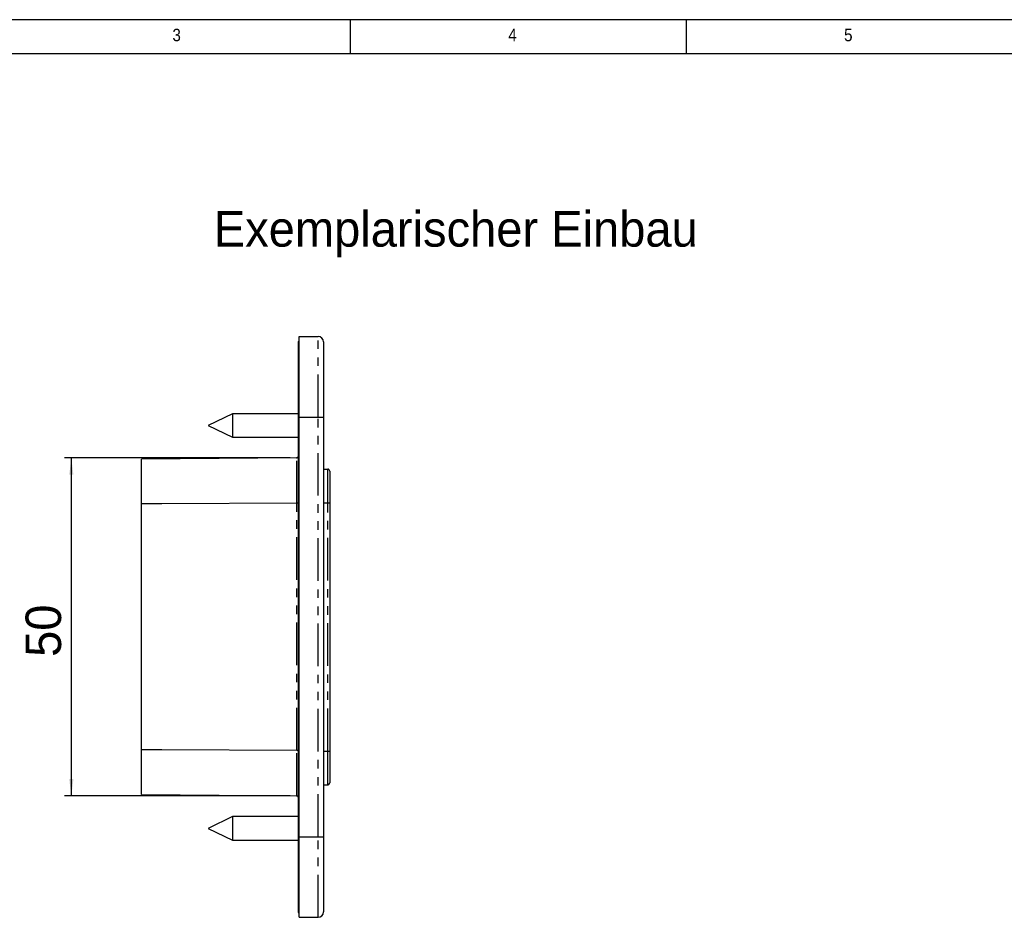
# Model space of a CAD drawing. Extents: x 5 to 844, y 5 to 589.
# Tile 12 of 25: x 121 to 268, y 455 to 589. Entities that reach past the tile are written whole.
import ezdxf

# ---------------------------------------------------------------- set-up
doc = ezdxf.new("R2010")
doc.units = 0
doc.header["$PDSIZE"] = -1
doc.linetypes.add('SLD-DURCHGEHEND', pattern=[0])
doc.linetypes.add('SLD-PHANTOM', pattern=[12.7, 6.35, -1.27, 1.27, -1.27, 1.27, -1.27])
doc.layers.get('0').update_dxf_attribs({"linetype": 'CONTINUOUS'})
doc.styles.add('SLDTEXTSTYLE1', font='ARIAL.TTF', dxfattribs={"width": 0.948})
doc.styles.add('SLDTEXTSTYLE2', font='GOTHIC.TTF', dxfattribs={"width": 0.913})
doc.dimstyles.new('SLDDIMSTYLE0', dxfattribs={"dimtxt": 5.136637, "dimasz": 2.5, "dimexe": 0, "dimexo": 0.0625, "dimgap": 1.284159, "dimtad": 1, "dimrnd": 1e-09, "dimzin": 12, "dimtxsty": 'SLDTEXTSTYLE1', "dimsah": 1, "dimcen": 0.09, "dimazin": 3, "dimtfac": 1, "dimtofl": 0, "dimtmove": 0, "dimatfit": 3, "dimtolj": 1, "dimtzin": 12})

# ---------------------------------------------------------------- blocks, each defined once
blk = doc.blocks.new('_D_8')
at = {"color": 1, "linetype": 'SLD-DURCHGEHEND'}
for p, q in [((161.53, 523.74), (127.96, 523.74)), ((128.96, 473.39), (128.96, 523.74)), ((161.53, 473.39), (127.96, 473.39))]:
    blk.add_line(p, q, dxfattribs=at)
for points in [[(128.96, 523.74), (128.65, 521.24), (129.27, 521.24)], [(128.96, 473.39), (129.27, 475.89), (128.65, 475.89)]]:
    blk.add_solid(points, dxfattribs=at)
at = {"color": 1, "linetype": 'SLD-DURCHGEHEND', "insert": (122.14, 494.1), "char_height": 5.292, "attachment_point": 1, "rotation": 90, "style": 'SLDTEXTSTYLE1'}
blk.add_mtext('50', dxfattribs=at)

msp = doc.modelspace()

# ---------------------------------------------------------------- linework, layer by layer
at = {"color": 7, "linetype": 'SLD-DURCHGEHEND'}
for p, q in [((836, 589), (5.175, 589)), ((170.5, 584), (170.5, 589)), ((220.5, 589), (220.5, 584)), ((831.001, 583.92), (10, 583.92)), ((162.731, 541.082), (162.731, 529.065)), ((162.731, 541.082), (162.901, 541.076)), ((162.901, 541.815), (165.701, 541.815)), ((162.901, 529.815), (162.901, 541.815)), ((166.501, 541.015), (166.501, 529.815)), ((152.931, 530.315), (149.331, 528.565)), ((162.731, 530.315), (152.931, 530.315)), ((152.931, 530.315), (152.931, 526.815)), ((162.901, 467.315), (162.901, 529.815)), ((166.501, 529.815), (166.501, 467.315)), ((149.331, 528.565), (152.931, 526.815)), ((162.731, 529.065), (162.731, 468.065)), ((152.931, 526.815), (162.731, 526.815)), ((162.533, 523.74), (139.431, 523.539)), ((139.431, 516.884), (139.431, 523.539)), ((166.501, 522.065), (167.131, 522.065)), ((167.431, 521.765), (167.431, 517.065)), ((139.431, 480.246), (139.431, 516.884)), ((167.431, 517.065), (167.431, 480.065)), ((139.431, 473.591), (139.431, 480.246)), ((167.431, 480.065), (167.431, 475.365)), ((166.501, 475.065), (167.128, 475.065)), ((139.431, 473.591), (162.533, 473.389)), ((152.931, 470.315), (149.331, 468.565)), ((162.731, 470.315), (152.931, 470.315)), ((152.931, 470.315), (152.931, 466.815)), ((149.331, 468.565), (152.931, 466.815)), ((162.731, 468.065), (162.731, 456.047)), ((152.931, 466.815), (162.731, 466.815)), ((162.901, 455.315), (162.901, 467.315)), ((166.501, 467.315), (166.501, 456.115)), ((162.731, 456.047), (162.901, 456.053)), ((162.901, 455.315), (165.701, 455.315))]:
    msp.add_line(p, q, dxfattribs=at)
at = {"color": 7, "linetype": 'SLD-PHANTOM'}
for p, q in [((165.701, 529.815), (165.701, 541.815)), ((162.901, 529.815), (165.701, 529.815)), ((165.701, 467.315), (165.701, 529.815)), ((165.701, 529.815), (166.501, 529.815)), ((162.731, 529.065), (162.901, 529.065)), ((162.533, 516.971), (162.533, 523.74)), ((167.131, 517.065), (167.131, 522.065)), ((162.533, 480.158), (162.533, 516.971)), ((166.501, 517.065), (167.131, 517.065)), ((167.131, 480.065), (167.131, 517.065)), ((167.131, 517.065), (167.431, 517.065)), ((162.533, 473.389), (162.533, 480.158)), ((166.501, 480.065), (167.131, 480.065)), ((167.131, 480.065), (167.431, 480.065)), ((167.131, 475.066), (167.131, 480.065)), ((167.128, 475.065), (167.131, 475.066)), ((162.731, 468.065), (162.901, 468.065)), ((162.901, 467.315), (165.701, 467.315)), ((165.701, 455.315), (165.701, 467.315)), ((165.701, 467.315), (166.501, 467.315))]:
    msp.add_line(p, q, dxfattribs=at)
at = {"color": 7, "linetype": 'SLD-DURCHGEHEND', "flags": 128}
for points in [[(162.533, 516.971), (142.431, 516.895), (139.431, 516.884)], [(162.533, 480.158), (142.431, 480.234), (139.431, 480.246)]]:
    msp.add_lwpolyline(points, dxfattribs=at)
at = {"color": 7, "linetype": 'SLD-DURCHGEHEND'}
for centre, radius, start, end in [((165.701, 541.015), 0.8, 0, 90), ((162.531, 523.94), 0.2, 270.5, 0), ((167.131, 521.765), 0.3, 0, 90), ((167.131, 475.365), 0.3, 269.99539, 359.99618), ((162.531, 473.189), 0.2, 0, 89.5), ((165.701, 456.115), 0.8, 270, 0)]:
    msp.add_arc(centre, radius, start, end, dxfattribs=at)
for points, knots in [([(162.731, 517.058), (162.731, 517.058), (162.731, 517.049), (162.725, 517.032), (162.697, 517.007), (162.652, 516.988), (162.596, 516.974), (162.554, 516.972), (162.533, 516.971)], [0, 0, 0, 0, 0.0101826, 0.19492031, 0.41150718, 0.61216742, 0.80595716, 1, 1, 1, 1]), ([(162.731, 480.071), (162.731, 480.072), (162.731, 480.08), (162.725, 480.098), (162.697, 480.122), (162.652, 480.142), (162.596, 480.155), (162.554, 480.157), (162.533, 480.158)], [0, 0, 0, 0, 0.0101826, 0.19492031, 0.41150718, 0.61216742, 0.80595716, 1, 1, 1, 1]), ([(167.129, 475.065), (167.13, 475.065), (167.137, 475.065), (167.153, 475.066), (167.176, 475.068), (167.204, 475.074), (167.235, 475.083), (167.266, 475.097), (167.297, 475.115), (167.327, 475.137), (167.354, 475.163), (167.377, 475.193), (167.397, 475.225), (167.413, 475.261), (167.425, 475.3), (167.431, 475.335), (167.43, 475.357), (167.43, 475.365)], [0, 0, 0, 0, 0.01330738, 0.06209875, 0.11542978, 0.17637988, 0.24416352, 0.31602653, 0.3905027, 0.46676511, 0.54419111, 0.6223583, 0.70099357, 0.779916, 0.8657097, 0.94849088, 1, 1, 1, 1])]:
    msp.add_open_spline(points, degree=3, knots=knots, dxfattribs=at)
at = {"color": 1, "linetype": 'CONTINUOUS'}
for p in [(162.533, 523.74), (162.533, 473.389)]:
    msp.add_point(p, dxfattribs=at)

# ---------------------------------------------------------------- texts
at = {"color": 7, "linetype": 'CONTINUOUS', "attachment_point": 1}
for s, insert, char_height, style in [('3', (144.01, 587.646), 1.852, 'SLDTEXTSTYLE2'), ('4', (194.01, 587.646), 1.852, 'SLDTEXTSTYLE2'), ('5', (244.01, 587.646), 1.852, 'SLDTEXTSTYLE2'), ('Exemplarischer Einbau', (150.17, 560.489), 5.29167, 'SLDTEXTSTYLE1')]:
    msp.add_mtext(s, dxfattribs=dict(at, insert=insert, char_height=char_height, style=style))

# ---------------------------------------------------------------- dimensions: what is measured, and where the dimension line sits
at = {"color": 1, "linetype": 'SLD-DURCHGEHEND'}
dim = msp.add_linear_dim(base=(128.957, 523.74), p1=(162.533, 473.389), p2=(162.533, 523.74), angle=90, dimstyle='SLDDIMSTYLE0', dxfattribs=at)
dim.commit()
dim.dimension.update_dxf_attribs({"geometry": '_D_8', "text_midpoint": (128.957, 498.018), "dimtype": 160})

doc.saveas('drawing.dxf')
